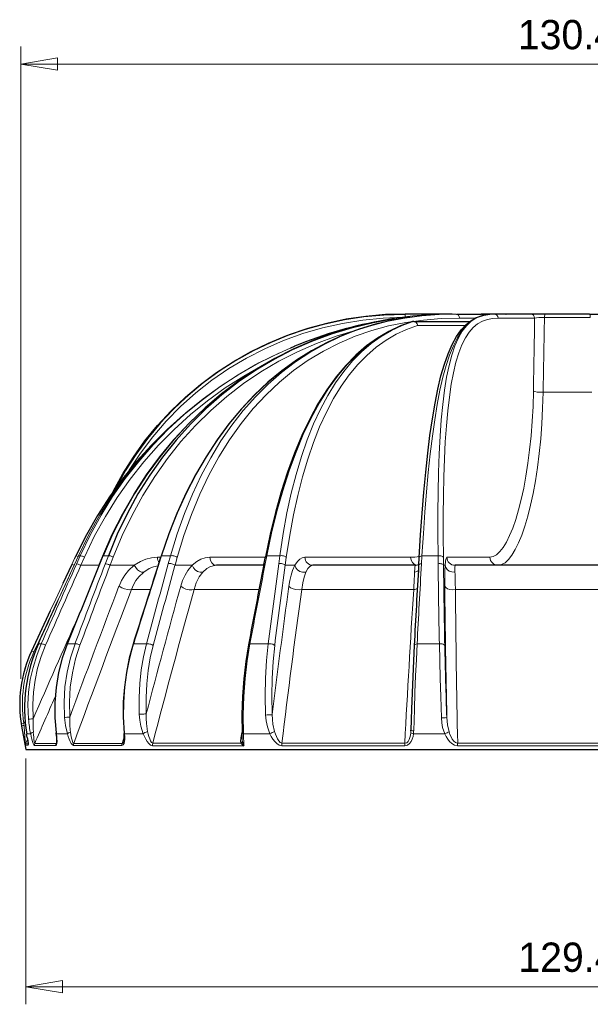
# Model space of a CAD drawing. Header units: millimetres. Extents: x 0 to 594, y 0 to 840.
# Tile 31 of 33: x 431 to 499, y 517 to 635. Entities that reach past the tile are written whole.
import ezdxf

# ---------------------------------------------------------------- set-up
doc = ezdxf.new("R2010")
doc.units = ezdxf.units.MM
doc.styles.add('Default', font='txt')
doc.dimstyles.new('ISO', dxfattribs={"dimtxt": 3.5, "dimasz": 4.375, "dimexe": 2.1, "dimexo": 1.05, "dimgap": 1.75, "dimtad": 1, "dimdsep": 46, "dimtxsty": 'Default', "dimblk": 'CLOSED', "dimcen": 0.09, "dimclrt": 13, "dimadec": 0, "dimazin": 0, "dimtfac": 0.4, "dimtdec": 3, "dimtofl": 0, "dimtmove": 0, "dimatfit": 3, "dimldrblk": 'CLOSED', "dimfxl": 0, "dimtolj": 1, "dimarcsym": 0})

# ---------------------------------------------------------------- blocks, each defined once
blk = doc.blocks.new('_CLOSED')
at = {"color": 0, "linetype": 'ByBlock', "lineweight": -2}
for p, q in [((-1, 0.166667), (0, 0)), ((-1, 0.166667), (-1, -0.166667)), ((0, 0), (-1, -0.166667)), ((0, 0), (-1, 0))]:
    blk.add_line(p, q, dxfattribs=at)
blk = doc.blocks.new('*D18')
at = {"color": 0, "linetype": 'Continuous', "lineweight": -2}
for p, q in [((431.65, 546.31), (431.65, 516.94)), ((561.02, 546.31), (561.02, 516.94)), ((436.03, 519.04), (556.65, 519.04))]:
    blk.add_line(p, q, dxfattribs=at)
at = {"layer": 'Defpoints', "color": 0}
for p in [(431.65, 547.36), (561.02, 547.36), (561.02, 519.04)]:
    blk.add_point(p, dxfattribs=at)
at = {"color": 0, "lineweight": -2, "xscale": 4.375, "yscale": 4.375, "zscale": 4.375, "rotation": 180}
blk.add_blockref('_CLOSED', (431.65, 519.04), dxfattribs=at)
at = {"color": 0, "lineweight": -2, "xscale": 4.375, "yscale": 4.375, "zscale": 4.375}
blk.add_blockref('_CLOSED', (561.02, 519.04), dxfattribs=at)
at = {"color": 0, "lineweight": 0, "insert": (496.34, 522.54), "char_height": 3.5, "attachment_point": 5, "style": 'Default'}
blk.add_mtext('\\A1;129.4', dxfattribs=at)
blk = doc.blocks.new('*D19')
at = {"color": 0, "linetype": 'Continuous', "lineweight": -2}
for p, q in [((431.06, 555.79), (431.07, 631.31)), ((561.47, 555.77), (561.49, 631.29)), ((557.11, 629.19), (435.44, 629.2))]:
    blk.add_line(p, q, dxfattribs=at)
at = {"layer": 'Defpoints', "color": 0}
for p in [(431.07, 629.21), (431.06, 554.74), (561.47, 554.72)]:
    blk.add_point(p, dxfattribs=at)
at = {"color": 0, "lineweight": -2, "xscale": 4.375, "yscale": 4.375, "zscale": 4.375}
for p, rotation in [((431.07, 629.21), 179.9914044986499), ((561.49, 629.19), 359.99140449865)]:
    blk.add_blockref('_CLOSED', p, dxfattribs=dict(at, rotation=rotation))
at = {"color": 0, "lineweight": 0, "insert": (496.28, 632.7), "char_height": 3.5, "attachment_point": 5, "rotation": 359.9914, "style": 'Default'}
blk.add_mtext('\\A1;130.4', dxfattribs=at)
blk = doc.blocks.new('Non relazionati1', base_point=(-7.15, 229.83))
at = {"color": 0, "linetype": 'Continuous', "lineweight": 0}
dim = blk.add_linear_dim(base=(561.02, 519.04), p1=(431.65, 547.36), p2=(561.02, 547.36), angle=0, dimstyle='ISO', override={"dimdec": 1, "dimpost": '<>', "dimclrt": 0, "dimtmove": 0}, dxfattribs=at)
dim.commit()
dim.dimension.update_dxf_attribs({"geometry": '*D18', "text_midpoint": (496.34, 519.04), "dimtype": 161})
blk = doc.blocks.new('c', base_point=(-7.15, 229.83))
at = {"color": 0, "linetype": 'Continuous', "lineweight": 30}
for p, q in [((482.59, 599.36), (476.97, 599.36)), ((478, 598.48), (484.72, 598.48)), ((483.09, 599.36), (486.04, 599.36)), ((483.09, 599.36), (483.09, 599.36)), ((487.59, 599.36), (486.04, 599.36)), ((487.61, 599.36), (487.59, 599.36)), ((491.98, 599.36), (487.61, 599.36)), ((488.14, 599.36), (488.08, 599.36)), ((488.99, 599.36), (489.02, 599.36)), ((489.02, 599.36), (489.04, 599.36)), ((490.72, 599.36), (490.7, 599.36)), ((491.23, 599.36), (491.19, 599.36)), ((492.08, 599.36), (491.98, 599.36)), ((492.09, 599.36), (492.01, 599.36)), ((493.71, 599.36), (492.09, 599.36)), ((498.97, 599.36), (493.71, 599.36)), ((498.97, 599.36), (500.72, 599.36)), ((437.64, 570.49), (437.49, 570.17)), ((440.47, 569.49), (440.86, 570.47)), ((447.5, 569.46), (447.81, 570.44)), ((460.09, 569.44), (460.27, 570.37)), ((478.58, 569.37), (478.64, 570.31)), ((437.15, 569.45), (436.1, 567.18)), ((460.07, 569.36), (454.43, 569.36)), ((478.15, 569.36), (465.92, 569.36)), ((509.74, 569.36), (482.93, 569.36)), ((434.58, 563.94), (432.33, 559.12)), ((431.16, 550.17), (431.65, 547.36)), ((431.84, 548.78), (431.76, 549.24)), ((435.3, 549.26), (435.29, 549.35)), ((443.39, 549.26), (443.39, 549.28)), ((457.5, 548.55), (457.48, 549.31)), ((477.65, 549.61), (477.65, 549.68)), ((431.65, 547.36), (561.02, 547.36))]:
    blk.add_line(p, q, dxfattribs=at)
at = {"color": 0, "linetype": 'Continuous', "lineweight": 0}
for p, q in [((476.97, 598.99), (476.97, 599.36)), ((482.59, 599.35), (482.59, 599.36)), ((483.44, 598.87), (485.36, 598.87)), ((488.06, 598.87), (492.43, 598.87)), ((489.02, 599.36), (489.04, 599.36)), ((499.07, 598.94), (493.6, 598.94)), ((478.44, 598), (484.14, 598)), ((499.24, 590.02), (493.44, 590.02)), ((437.47, 569.45), (437.94, 570.49)), ((438.16, 570.49), (437.72, 569.51)), ((437.94, 570.49), (438.16, 570.49)), ((438.67, 570.33), (438.24, 569.36)), ((440.49, 569.51), (440.88, 570.49)), ((440.88, 570.49), (441.52, 570.49)), ((441.52, 570.49), (441.14, 569.51)), ((442.11, 570.33), (441.74, 569.36)), ((447.38, 570.32), (447.77, 570.32)), ((447.56, 569.51), (447.87, 570.49)), ((447.87, 570.49), (448.94, 570.49)), ((448.94, 570.49), (448.68, 569.55)), ((449.74, 570.29), (449.48, 569.36)), ((453.63, 570.32), (460.26, 570.32)), ((460.26, 569.55), (460.44, 570.49)), ((460.44, 570.49), (461.99, 570.49)), ((461.99, 570.49), (461.86, 569.55)), ((462.77, 570.29), (462.64, 569.36)), ((464.98, 570.32), (477.61, 570.32)), ((478.91, 569.55), (478.97, 570.49)), ((478.97, 570.49), (480.89, 570.49)), ((480.89, 570.49), (480.9, 569.55)), ((481.54, 570.29), (481.54, 569.36)), ((481.94, 570.32), (487.09, 570.32)), ((437.49, 570.17), (437.15, 569.45)), ((438.24, 569.36), (440.41, 569.36)), ((441.74, 569.36), (444.6, 569.36)), ((449.48, 569.36), (451.51, 569.36)), ((463.79, 569.36), (462.64, 569.36)), ((481.74, 569.36), (481.54, 569.36)), ((446.54, 566.47), (444.27, 566.47)), ((459.51, 566.47), (451.76, 566.47)), ((477.99, 566.47), (464.62, 566.47)), ((509.71, 566.47), (482.97, 566.47)), ((433.16, 559.97), (433.5, 559.97)), ((436.62, 559.97), (437.54, 559.97)), ((444.54, 559.97), (446.08, 559.97)), ((458.43, 559.97), (460.62, 559.97)), ((478.39, 559.97), (481.05, 559.97)), ((431.44, 550.47), (431.13, 550.43)), ((431.13, 550.43), (431.17, 550.17)), ((431.44, 550.47), (431.57, 550.77)), ((431.44, 550.47), (431.45, 550.24)), ((431.84, 548.78), (431.76, 549.24)), ((431.76, 549.24), (432.24, 549.24)), ((435.32, 549.24), (435.31, 549.33)), ((435.32, 549.24), (436.62, 549.24)), ((443.45, 549.23), (443.45, 549.24)), ((443.45, 549.24), (445.69, 549.24)), ((457.47, 549.39), (457.35, 548.74)), ((457.68, 547.81), (457.64, 549.24)), ((457.64, 549.24), (460.81, 549.24)), ((477.95, 549.24), (481.69, 549.24)), ((431.94, 547.89), (431.61, 547.89)), ((431.63, 548.04), (431.87, 548.56)), ((431.94, 548.04), (431.63, 548.04)), ((435.29, 548.08), (432.72, 548.08)), ((435.36, 548.27), (435.29, 548.08)), ((443.16, 548.08), (437.38, 548.08)), ((443.41, 548.88), (443.16, 548.08)), ((446.82, 548.11), (457.34, 548.11)), ((435.25, 547.84), (432.69, 547.84)), ((443.14, 547.84), (437.35, 547.84)), ((457.68, 547.81), (446.79, 547.81))]:
    blk.add_line(p, q, dxfattribs=at)
at = {"color": 0, "linetype": 'Continuous', "lineweight": 30}
for points in [[(440.86, 570.47), (441.99, 573.03), (443.23, 575.5), (444.59, 577.87), (446.07, 580.15), (447.65, 582.31), (449.34, 584.36), (451.13, 586.3), (453.01, 588.1), (454.98, 589.79), (457.02, 591.34), (459.15, 592.75), (461.34, 594.03), (463.6, 595.18), (465.91, 596.18), (468.28, 597.05), (470.69, 597.77), (473.14, 598.36), (475.67, 598.81)], [(475.67, 598.81), (473.19, 598.37), (470.74, 597.78), (468.33, 597.06), (465.96, 596.2), (463.65, 595.2), (461.39, 594.06), (459.2, 592.78), (457.08, 591.37), (455.03, 589.82), (453.06, 588.15), (451.18, 586.34), (449.39, 584.41), (447.7, 582.36), (446.12, 580.2), (444.64, 577.93), (443.27, 575.55), (442.03, 573.09), (440.88, 570.49)], [(482.97, 599.36), (480.41, 599.29), (477.88, 599.1), (475.38, 598.77), (472.91, 598.31), (470.48, 597.71), (468.09, 596.97), (465.76, 596.1), (463.48, 595.09), (461.26, 593.94), (459.12, 592.66), (457.04, 591.25), (455.05, 589.7), (453.14, 588.03), (451.32, 586.23), (449.6, 584.32), (447.98, 582.28), (446.46, 580.13), (445.05, 577.88), (443.76, 575.52), (442.58, 573.07), (441.52, 570.49)], [(442.11, 578.18), (443.25, 580.27), (444.51, 582.28), (445.89, 584.21), (447.39, 586.05), (449.01, 587.79), (450.73, 589.43), (452.54, 590.96), (454.45, 592.38), (456.44, 593.67), (458.51, 594.84), (460.64, 595.89), (462.84, 596.8), (465.08, 597.57), (467.37, 598.21), (469.7, 598.71), (472.04, 599.06), (474.41, 599.28), (476.87, 599.36)], [(476.97, 599.36), (474.61, 599.29), (472.26, 599.08), (469.93, 598.73), (467.62, 598.25), (465.35, 597.63), (463.11, 596.87), (460.93, 595.98), (458.8, 594.96), (456.74, 593.81), (454.76, 592.54), (452.85, 591.15), (451.03, 589.65), (449.31, 588.04), (447.7, 586.32), (446.19, 584.51), (444.79, 582.61), (443.52, 580.63), (442.32, 578.47)], [(477.48, 598.97), (475.44, 598.62), (473.44, 598.14), (471.46, 597.54), (469.53, 596.82), (467.63, 595.96), (465.79, 594.97), (463.99, 593.85), (462.25, 592.6), (460.57, 591.21), (458.95, 589.68), (457.4, 588.03), (455.92, 586.25), (454.51, 584.35), (453.19, 582.32), (451.94, 580.17), (450.78, 577.92), (449.71, 575.56), (448.73, 573.1), (447.81, 570.44)], [(477.85, 598.46), (476.42, 597.94), (475.02, 597.28), (473.67, 596.49), (472.35, 595.55), (471.09, 594.46), (469.88, 593.23), (468.71, 591.85), (467.61, 590.31), (466.55, 588.63), (465.56, 586.81), (464.62, 584.84), (463.75, 582.74), (462.93, 580.5), (462.17, 578.14), (461.48, 575.66), (460.84, 573.07), (460.27, 570.37)], [(478.64, 570.31), (478.81, 573), (478.99, 575.59), (479.2, 578.09), (479.42, 580.47), (479.66, 582.73), (479.92, 584.86), (480.21, 586.85), (480.53, 588.71), (480.87, 590.41), (481.24, 591.97), (481.65, 593.38), (482.09, 594.63), (482.57, 595.72), (483.09, 596.67), (483.65, 597.46), (484.26, 598.11), (484.92, 598.62), (485.61, 598.99), (486.34, 599.22), (487.09, 599.34)], [(487.59, 599.36), (486.84, 599.31), (486.13, 599.16), (485.46, 598.89), (484.81, 598.47)], [(463.27, 595.32), (463.3, 595.33), (463.75, 595.52)], [(450.51, 587.34), (448.54, 585.58), (446.66, 583.71), (444.89, 581.74), (443.22, 579.68), (441.66, 577.53), (440.22, 575.31), (438.9, 573), (437.64, 570.49)], [(478.15, 569.36), (478.22, 569.36), (478.59, 569.46)], [(436.6, 559.96), (436.01, 558.29), (435.57, 556.55), (435.27, 554.77), (435.12, 552.96), (435.13, 551.15), (435.29, 549.35)], [(444.48, 559.93), (444.02, 558.28), (443.68, 556.57), (443.43, 554.82), (443.3, 553.04), (443.28, 551.25), (443.39, 549.28)], [(458.25, 559.86), (457.92, 557.88), (457.68, 555.82), (457.53, 553.7), (457.46, 551.56), (457.48, 549.31)], [(478.05, 559.79), (477.96, 557.97), (477.88, 556.08), (477.8, 554.14), (477.73, 552.18), (477.65, 549.68)], [(435.34, 548.13), (435.35, 548.19), (435.36, 548.33), (435.37, 548.49), (435.36, 548.66), (435.35, 548.85), (435.33, 549.05), (435.3, 549.26)], [(443.36, 548.31), (443.39, 548.49), (443.41, 548.7), (443.41, 548.94), (443.39, 549.26)], [(431.84, 548.78), (431.87, 548.62), (431.89, 548.46), (431.91, 548.3), (431.93, 548.16), (431.94, 548.04), (431.95, 547.97)]]:
    blk.add_lwpolyline(points, dxfattribs=at)
at = {"color": 0, "linetype": 'Continuous', "lineweight": 0}
for points in [[(442.33, 578.49), (443.47, 580.55), (444.74, 582.53), (446.13, 584.44), (447.64, 586.25), (449.25, 587.97), (450.97, 589.58), (452.78, 591.09), (454.68, 592.49), (456.66, 593.76), (458.72, 594.91), (460.84, 595.94), (463.02, 596.83), (465.25, 597.6), (467.52, 598.22), (469.83, 598.71), (472.16, 599.07), (474.5, 599.28), (476.97, 599.36)], [(444.02, 580.7), (445.37, 582.75), (446.84, 584.7), (448.44, 586.56), (450.15, 588.31), (451.97, 589.94), (453.89, 591.45), (455.91, 592.84), (458.01, 594.1), (460.19, 595.21), (462.43, 596.19), (464.74, 597.03), (467.08, 597.72), (469.47, 598.25), (471.89, 598.64), (474.33, 598.88), (476.78, 598.97)], [(477.48, 598.97), (475.45, 598.62), (473.45, 598.14), (471.48, 597.55), (469.55, 596.83), (467.67, 595.97), (465.83, 594.99), (464.04, 593.87), (462.3, 592.62), (460.62, 591.24), (459.01, 589.72), (457.46, 588.07), (455.98, 586.29), (454.58, 584.39), (453.25, 582.37), (452, 580.22), (450.84, 577.97), (449.77, 575.61), (448.79, 573.15), (447.87, 570.49)], [(483.09, 599.36), (481.01, 599.31), (478.95, 599.15), (476.92, 598.88), (474.93, 598.5), (472.97, 598), (471.05, 597.38), (469.17, 596.64), (467.35, 595.77), (465.58, 594.77), (463.86, 593.64), (462.2, 592.39), (460.61, 591), (459.09, 589.49), (457.63, 587.86), (456.26, 586.09), (454.96, 584.21), (453.74, 582.21), (452.61, 580.1), (451.56, 577.87), (450.61, 575.55), (449.74, 573.13), (448.94, 570.49)], [(483.44, 598.87), (481.28, 598.82), (479.15, 598.65), (477.05, 598.36), (474.99, 597.94), (472.97, 597.39), (470.99, 596.71), (469.07, 595.9), (467.2, 594.94), (465.39, 593.85), (463.64, 592.62), (461.96, 591.24), (460.35, 589.73), (458.81, 588.07), (457.36, 586.29), (455.99, 584.36), (454.71, 582.31), (453.53, 580.14), (452.43, 577.84), (451.44, 575.43), (450.54, 572.92), (449.74, 570.29)], [(477.91, 598.48), (476.5, 597.96), (475.12, 597.32), (473.79, 596.54), (472.49, 595.61), (471.24, 594.54), (470.04, 593.32), (468.89, 591.95), (467.78, 590.43), (466.74, 588.76), (465.74, 586.94), (464.8, 584.97), (463.93, 582.87), (463.11, 580.63), (462.35, 578.27), (461.65, 575.78), (461.01, 573.19), (460.44, 570.49)], [(477.91, 598.48), (476.59, 598), (475.32, 597.4), (474.09, 596.68), (472.9, 595.84), (471.76, 594.86), (470.66, 593.76), (469.63, 592.52), (468.64, 591.15), (467.71, 589.65), (466.84, 588.01), (466.02, 586.25), (465.27, 584.36), (464.57, 582.34), (463.94, 580.21), (463.36, 577.97), (462.85, 575.62), (462.4, 573.17), (461.99, 570.49)], [(484.81, 598.47), (484.24, 597.96), (483.7, 597.31), (483.2, 596.51), (482.72, 595.56), (482.27, 594.46), (481.86, 593.21), (481.48, 591.81), (481.12, 590.26), (480.79, 588.57), (480.49, 586.73), (480.21, 584.77), (479.96, 582.67), (479.73, 580.45), (479.51, 578.12), (479.32, 575.69), (479.14, 573.15), (478.97, 570.49)], [(484.81, 598.47), (484.27, 597.96), (483.77, 597.31), (483.32, 596.51), (482.9, 595.56), (482.53, 594.46), (482.2, 593.21), (481.91, 591.81), (481.66, 590.26), (481.45, 588.57), (481.28, 586.73), (481.14, 584.76), (481.03, 582.67), (480.95, 580.45), (480.9, 578.11), (480.87, 575.67), (480.87, 573.13), (480.89, 570.49)], [(488.06, 598.87), (487.41, 598.84), (486.78, 598.72), (486.18, 598.51), (485.62, 598.19), (485.1, 597.76), (484.61, 597.2), (484.16, 596.51), (483.74, 595.68), (483.37, 594.72), (483.03, 593.61), (482.73, 592.36), (482.46, 590.98), (482.24, 589.45), (482.05, 587.8), (481.89, 586.02), (481.76, 584.11), (481.66, 582.08), (481.59, 579.94), (481.54, 577.7), (481.52, 575.36), (481.52, 572.93), (481.54, 570.29)], [(493.6, 598.94), (493.25, 598.94), (492.91, 598.93), (492.63, 598.91), (492.43, 598.87)], [(471.1, 597.42), (468.72, 596.7), (466.38, 595.84), (464.1, 594.85), (461.88, 593.72), (459.73, 592.45), (457.65, 591.05), (455.65, 589.51), (453.74, 587.85), (451.92, 586.06), (450.19, 584.14), (448.57, 582.11), (447.05, 579.96), (445.64, 577.71), (444.35, 575.36), (443.18, 572.9), (442.11, 570.33)], [(478.44, 598), (477.14, 597.53), (475.89, 596.94), (474.68, 596.23), (473.51, 595.39), (472.39, 594.43), (471.31, 593.34), (470.29, 592.11), (469.32, 590.75), (468.41, 589.27), (467.55, 587.65), (466.74, 585.9), (466, 584.03), (465.32, 582.04), (464.69, 579.93), (464.13, 577.71), (463.62, 575.38), (463.18, 572.96), (462.77, 570.29)], [(463.75, 595.52), (461.38, 594.46), (459.07, 593.28), (456.84, 591.97), (454.67, 590.55), (452.59, 589.01), (450.59, 587.36), (448.68, 585.6), (446.86, 583.74), (445.15, 581.77), (443.54, 579.72), (442.03, 577.57), (440.65, 575.33), (439.38, 573.02), (438.16, 570.49)], [(461.86, 594.69), (459.5, 593.52), (457.21, 592.21), (454.99, 590.79), (452.84, 589.24), (450.78, 587.57), (448.81, 585.8), (446.94, 583.91), (445.17, 581.92), (443.5, 579.83), (441.95, 577.65), (440.51, 575.38), (439.19, 573.03), (437.94, 570.49)], [(459.98, 593.26), (457.69, 591.96), (455.48, 590.55), (453.35, 589.01), (451.31, 587.35), (449.36, 585.58), (447.51, 583.71), (445.76, 581.72), (444.11, 579.64), (442.58, 577.47), (441.17, 575.2), (439.88, 572.86), (438.67, 570.33)], [(492.28, 590.15), (492.23, 588.34), (492.14, 586.56), (492, 584.83), (491.83, 583.16), (491.63, 581.55), (491.39, 580.02), (491.12, 578.57), (490.83, 577.22), (490.51, 575.97), (490.17, 574.83), (489.81, 573.81), (489.44, 572.91), (489.06, 572.13), (488.67, 571.49), (488.28, 570.99), (487.88, 570.62), (487.49, 570.4), (487.09, 570.32)], [(493.44, 590.02), (493.38, 588.12), (493.28, 586.27), (493.15, 584.46), (492.97, 582.72), (492.76, 581.04), (492.51, 579.44), (492.24, 577.94), (491.93, 576.53), (491.6, 575.23), (491.25, 574.04), (490.88, 572.97), (490.5, 572.03), (490.1, 571.23), (489.7, 570.57), (489.29, 570.04), (488.89, 569.67), (488.48, 569.44), (488.06, 569.36)], [(447.38, 570.32), (446.68, 570.27), (446, 570.1), (445.34, 569.82), (444.6, 569.36)], [(453.63, 570.32), (453.09, 570.27), (452.57, 570.1), (452.07, 569.83), (451.51, 569.36)], [(464.98, 570.32), (464.67, 570.27), (464.38, 570.1), (464.1, 569.83), (463.79, 569.36)], [(481.94, 570.32), (481.88, 570.27), (481.83, 570.1), (481.78, 569.82), (481.74, 569.36)], [(442.79, 566.86), (443.1, 567.55), (443.49, 568.19), (443.94, 568.75), (444.6, 569.36)], [(444.6, 569.36), (444.78, 569.08), (445, 568.83), (445.25, 568.65), (445.49, 568.55), (445.74, 568.55)], [(447.45, 569.31), (446.91, 569.19), (446.39, 568.97), (445.74, 568.55)], [(450.16, 566.86), (450.39, 567.55), (450.68, 568.18), (451.01, 568.74), (451.51, 569.36)], [(451.51, 569.36), (451.67, 569.07), (451.9, 568.82), (452.17, 568.64), (452.47, 568.54), (452.79, 568.55)], [(454.43, 569.36), (454.03, 569.31), (453.64, 569.19), (453.27, 568.97), (452.79, 568.55)], [(463.07, 566.86), (463.19, 567.54), (463.34, 568.17), (463.51, 568.72), (463.79, 569.36)], [(463.79, 569.36), (463.91, 569.07), (464.12, 568.83), (464.4, 568.64), (464.72, 568.54), (465.1, 568.55)], [(465.92, 569.36), (465.71, 569.31), (465.52, 569.19), (465.33, 568.97), (465.1, 568.55)], [(478.15, 569.36), (478.14, 569.31), (478.12, 569.19), (478.11, 568.98), (478.09, 568.55)], [(481.7, 566.86), (481.69, 567.53), (481.7, 568.15), (481.71, 568.7), (481.74, 569.36)], [(481.74, 569.36), (481.81, 569.09), (481.98, 568.85), (482.22, 568.67), (482.52, 568.57), (482.91, 568.55)], [(482.93, 569.36), (482.92, 569.31), (482.91, 569.18), (482.91, 568.97), (482.91, 568.55)], [(444.27, 566.47), (444.52, 567.03), (444.81, 567.54), (445.16, 567.99), (445.74, 568.55)], [(451.76, 566.47), (452.02, 567.28), (452.37, 567.98), (452.79, 568.55)], [(464.62, 566.47), (464.74, 567.27), (464.89, 567.96), (465.1, 568.55)], [(444.27, 566.47), (444.08, 566.43), (443.8, 566.46), (443.46, 566.55), (443.12, 566.68), (442.79, 566.86)], [(451.76, 566.47), (451.49, 566.43), (451.16, 566.45), (450.79, 566.53), (450.46, 566.67), (450.16, 566.86)], [(464.62, 566.47), (464.29, 566.43), (463.92, 566.46), (463.57, 566.54), (463.28, 566.67), (463.07, 566.86)], [(482.97, 566.47), (482.63, 566.45), (482.29, 566.48), (482, 566.57), (481.8, 566.69), (481.7, 566.86)], [(433.5, 559.97), (432.96, 558.6), (432.52, 557.17), (432.2, 555.71), (432, 554.22), (431.92, 552.72), (431.98, 550.99)], [(434.02, 559.82), (433.49, 558.48), (433.07, 557.09), (432.76, 555.66), (432.56, 554.21), (432.48, 552.75), (432.54, 551.03)], [(436.62, 559.97), (436.03, 558.3), (435.58, 556.56), (435.28, 554.77), (435.14, 552.95), (435.15, 551.14), (435.31, 549.33)], [(437.54, 559.97), (437, 558.32), (436.59, 556.6), (436.34, 554.83), (436.23, 553.03), (436.27, 551.2)], [(438.13, 559.82), (437.61, 558.21), (437.22, 556.53), (436.97, 554.81), (436.87, 553.05), (436.91, 551.24)], [(444.54, 559.97), (444.08, 558.32), (443.73, 556.6), (443.49, 554.83), (443.35, 553.03), (443.33, 551.22), (443.45, 549.24)], [(446.08, 559.97), (445.72, 558.45), (445.45, 556.87), (445.27, 555.24), (445.19, 553.58), (445.21, 551.58)], [(446.88, 559.78), (446.53, 558.31), (446.28, 556.78), (446.11, 555.2), (446.03, 553.59), (446.05, 551.62)], [(458.43, 559.97), (458.09, 557.96), (457.85, 555.86), (457.69, 553.69), (457.62, 551.51), (457.64, 549.24)], [(460.62, 559.97), (460.41, 557.99), (460.28, 555.9), (460.25, 553.76), (460.3, 551.49)], [(461.39, 559.78), (461.19, 557.86), (461.08, 555.85), (461.04, 553.77), (461.09, 551.53)], [(478.39, 559.97), (478.3, 558.11), (478.21, 556.16), (478.13, 554.17), (478.06, 552.15), (477.98, 549.59)], [(481.05, 559.97), (481.09, 557.96), (481.15, 555.85), (481.21, 553.69), (481.3, 551.13)], [(432.34, 559.12), (432.34, 559.12)], [(445.21, 551.58), (445.28, 550.86), (445.41, 550.16), (445.69, 549.24)], [(446.05, 551.62), (446.04, 551.05), (446.07, 550.48), (446.21, 549.51)], [(460.3, 551.49), (460.37, 550.77), (460.52, 550.07), (460.81, 549.24)], [(461.09, 551.53), (461.11, 550.96), (461.17, 550.4), (461.36, 549.5)], [(431.45, 550.24), (431.34, 550.22), (431.25, 550.2), (431.17, 550.17)], [(431.45, 550.24), (431.47, 549.93), (431.5, 549.63), (431.52, 549.34), (431.54, 549.05), (431.56, 548.78), (431.59, 548.52), (431.6, 548.29), (431.62, 548.12), (431.63, 548.04)], [(436.27, 551.2), (436.38, 550.25), (436.62, 549.24)], [(481.94, 551.18), (481.89, 551.17), (481.76, 551.15), (481.57, 551.14), (481.3, 551.13)], [(481.3, 551.13), (481.34, 550.57), (481.44, 550.01), (481.69, 549.24)], [(481.94, 551.18), (482.01, 550.32), (482.21, 549.48)], [(431.16, 550.17), (431.17, 550.17)], [(431.17, 550.17), (431.23, 549.85), (431.29, 549.54), (431.34, 549.22), (431.4, 548.92), (431.45, 548.64), (431.5, 548.37), (431.55, 548.14), (431.59, 547.96), (431.61, 547.89)], [(432.24, 549.24), (432.31, 548.92), (432.39, 548.62), (432.47, 548.34), (432.55, 548.09), (432.62, 547.91), (432.69, 547.84)], [(432.55, 549.43), (432.57, 549.13), (432.6, 548.85), (432.62, 548.58), (432.65, 548.35), (432.68, 548.17), (432.72, 548.08)], [(435.32, 549.24), (435.36, 548.93), (435.38, 548.63), (435.39, 548.35), (435.38, 548.1), (435.34, 547.92), (435.25, 547.84)], [(436.99, 549.45), (436.86, 549.4), (436.75, 549.35), (436.62, 549.24)], [(436.62, 549.24), (436.72, 548.92), (436.83, 548.62), (436.95, 548.34), (437.08, 548.09), (437.22, 547.91), (437.35, 547.84)], [(436.99, 549.45), (437.04, 549.14), (437.09, 548.86), (437.15, 548.59), (437.22, 548.35), (437.29, 548.17), (437.38, 548.08)], [(443.45, 549.23), (443.47, 548.92), (443.47, 548.62), (443.44, 548.34), (443.39, 548.1), (443.29, 547.92), (443.14, 547.84)], [(446.21, 549.51), (446.04, 549.45), (445.89, 549.38), (445.69, 549.24)], [(445.69, 549.24), (445.83, 548.91), (445.99, 548.6), (446.17, 548.31), (446.36, 548.07), (446.57, 547.88), (446.79, 547.81)], [(446.21, 549.51), (446.28, 549.2), (446.36, 548.91), (446.46, 548.63), (446.56, 548.39), (446.68, 548.21), (446.82, 548.11)], [(460.81, 549.24), (460.98, 548.91), (461.17, 548.6), (461.39, 548.31), (461.64, 548.07), (461.91, 547.88), (462.22, 547.81)], [(461.36, 549.5), (461.46, 549.19), (461.58, 548.9), (461.71, 548.63), (461.86, 548.39), (462.04, 548.2), (462.24, 548.11)], [(477.95, 549.24), (477.9, 548.92), (477.81, 548.61), (477.68, 548.32), (477.49, 548.07), (477.24, 547.89), (476.91, 547.81)], [(477.63, 549.38), (477.59, 549.09), (477.53, 548.81), (477.44, 548.56), (477.32, 548.33), (477.15, 548.17), (476.93, 548.11)], [(477.63, 549.38), (477.66, 549.34), (477.73, 549.3), (477.95, 549.24)], [(477.98, 549.59), (477.84, 549.61), (477.73, 549.63), (477.65, 549.68)], [(481.69, 549.24), (481.85, 548.91), (482.04, 548.6), (482.27, 548.32), (482.54, 548.07), (482.85, 547.88), (483.22, 547.81)], [(482.21, 549.48), (482.31, 549.17), (482.44, 548.88), (482.59, 548.61), (482.77, 548.38), (482.98, 548.2), (483.23, 548.11)], [(431.84, 548.78), (431.88, 548.55), (431.91, 548.33), (431.94, 548.12), (431.95, 547.96), (431.94, 547.89)], [(435.34, 548.14), (435.29, 548.08)], [(443.36, 548.31), (443.28, 548.14), (443.16, 548.08)], [(457.34, 548.11), (457.31, 548.35), (457.35, 548.74)], [(476.93, 548.11), (473.96, 548.11), (471.07, 548.11), (468.26, 548.11), (465.55, 548.11), (462.24, 548.11)], [(509.45, 548.11), (504.42, 548.11), (499.31, 548.11), (494.17, 548.11), (489.05, 548.11), (483.23, 548.11)], [(509.46, 547.81), (504.43, 547.81), (499.32, 547.81), (494.18, 547.81), (489.06, 547.81), (483.22, 547.81)]]:
    blk.add_lwpolyline(points, dxfattribs=at)
at = {"color": 0, "linetype": 'Continuous', "lineweight": 30}
for centre, radius, start, end in [((482.83, 549.54), 49.78, 99.4416, 112.546), ((478, 597.98), 0.501, 90.0359, 107.4577), ((2796.83, -391.11), 2544.64, 157.82101, 158.05273), ((1861.93, 116.33), 1485.25, 162.23635, 162.62233), ((1620.3, 341.61), 1182.37, 168.89028, 169.36297), ((1696.15, 496.92), 1219.73, 176.59469, 177.04537), ((450.12, 552.3), 18.61, 155.67, 189.4642), ((445.93, 552.78), 15, 155.0001, 189.9999), ((458.7, 549.33), 1.83, 221.8548, 236.1348), ((459.85, 548.77), 2.37, 190.1058, 203.9439)]:
    blk.add_arc(centre, radius, start, end, dxfattribs=at)
at = {"color": 0, "linetype": 'Continuous', "lineweight": 0}
for centre, radius, start, end in [((9329.54, 440.56), 8838.53, 178.973646, 179.030182), ((7772.43, 459.26), 7280.17, 178.900636, 178.970913), ((477.6, 575.4), 5.08, 270.0757, 281.8619), ((6307.23, -2104.48), 6450.12, 155.508613, 155.601097), ((3368.86, -735.16), 3208.39, 156.00585, 156.19212), ((3377.09, -737), 3216.12, 156.03422, 156.22), ((2794.44, -389.72), 2541.89, 157.82926, 158.06118), ((1934.53, -0.76), 1598.57, 159.09996, 159.4654), ((1938.03, -1.54), 1601.51, 159.11618, 159.48091), ((1862.27, 116.87), 1485.36, 162.25794, 162.64374), ((1447.82, 292.74), 1036.78, 164.5149, 165.06326), ((1449.66, 292.07), 1037.91, 164.50486, 165.05265), ((1626.25, 341.69), 1188.05, 168.9424, 169.41256), ((1381.27, 445.11), 927.79, 172.29173, 172.88803), ((1377.29, 444.63), 923.12, 172.23456, 172.83395), ((1710.65, 497.52), 1233.84, 176.65337, 177.09869), ((1618.62, 583.31), 1137.81, 180.6929, 181.17516), ((1599.88, 581.23), 1118.4, 180.60852, 181.09914), ((6525.69, -2269.8), 6717.71, 155.004288, 155.095988), ((712.12, 557.19), 234.31, 177.2206, 177.7304), ((594.55, 570.67), 111.66, 181.0867, 182.1559), ((6493.95, -2257.66), 6684.11, 154.997907, 155.076084), ((1972.55, -18.14), 1637.8, 159.0728, 159.65664), ((1477.32, 281.44), 1066.08, 164.47119, 165.31961), ((1406.18, 437.23), 951.97, 172.174, 173.1041), ((1616.75, 576.55), 1135.09, 180.48902, 181.28049), ((1982.94, -20.69), 1646.89, 159.11302, 159.79633), ((1484.94, 279), 1072.43, 164.45146, 165.46734), ((1403.01, 435.62), 947.47, 172.06175, 173.18147), ((1648.48, 489.13), 1173.04, 176.21958, 177.11802), ((1586.98, 572.81), 1104.02, 180.32921, 181.28232), ((3450.09, -773.82), 3295.59, 156.06428, 156.29615), ((450.12, 552.3), 18.61, 155.6643, 189.47), ((1006.23, 570.74), 524.66, 181.1966, 182.1364), ((445.98, 552.79), 15.03, 155.0945, 189.0367), ((446.05, 552.8), 14.8, 155.1177, 189.0303), ((3443.3, -766.34), 3285.01, 156.30787, 156.414), ((460.03, 564.25), 12.77, 271.2209, 274.7993), ((444.26, 551.92), 12.31, 184.3603, 192.5755), ((447.01, 550.37), 14.48, 177.3955, 183.7251), ((447.17, 550.82), 10.27, 177.6903, 187.718), ((435.33, 549.27), 0.027, 197.1228, 254.0396), ((462.47, 546.43), 3.27, 109.8304, 120.5557), ((472.88, 549.85), 4.77, 354.3519, 358.0229), ((473.81, 549.7), 4.17, 353.6298, 358.4553), ((431.86, 547.93), 0.25, 155.0117, 189.9956), ((432.19, 547.93), 0.251, 165.847, 189.9635), ((459.05, 548.59), 1.56, 181.3094, 188.6753), ((469.95, 32974.13), 32426.33, 269.986336, 270.012294)]:
    blk.add_arc(centre, radius, start, end, dxfattribs=at)
at = {"color": 0, "linetype": 'Continuous', "lineweight": 0, "extrusion": (0, 0, -1)}
for centre, major_axis, ratio, start_param, end_param in [((478, 597.98), (-0.15, 0.477), 0.874122, 6.128607, 6.433158), ((478, 597.98), (-0.152, 0.476), 0.878979, 0.152835, 1.808317), ((478, 597.98), (0, 0.5), 0.885962, 6.106676, 7.819309), ((483.09, 598.86), (0, 0.5), 0.69147, 0, 1.535864), ((486.04, 598.86), (0, 0.5), 0.68087, 0, 0.797754), ((487.58, 598.86), (0, 0.5), 0.971588, 0.060974, 1.535883), ((488.08, 598.86), (0, -0.5), 0.674265, 3.08062, 3.141593), ((490.7, 598.86), (0, -0.5), 0.460152, 3.08062, 3.141593), ((491.95, 598.86), (0, 0.5), 0.955853, 0.060973, 1.535857), ((493.71, 598.86), (0, -0.5), 0.214681, 1.745329, 3.141593), ((498.97, 598.86), (0, 0.5), 0.214681, 0, 1.396263), ((447.99, 570.36), (0, 1), 0.603227, 3.930545, 4.677486), ((454.43, 570.36), (0, 1), 0.801769, 3.141593, 4.677491), ((465.92, 570.36), (0, 1), 0.937734, 3.141593, 4.677498), ((482.93, 570.36), (0, 1), 0.997252, 3.141593, 4.677506), ((437.38, 569.35), (-0.227, 0.106), 0.124309, 6.280255, 8.011008), ((437.7, 569.35), (-0.228, 0.104), 0.136843, 6.209412, 6.356954), ((438.08, 569.34), (-0.365, 0.163), 0.200671, 0.097556, 1.915992), ((440.84, 569.34), (-0.37, 0.151), 0.249749, 6.283166, 6.530405), ((441.49, 569.34), (-0.374, 0.143), 0.310423, 0.276808, 2.177076), ((447.88, 569.34), (-0.381, 0.122), 0.348426, 6.283162, 6.755217), ((449.07, 569.34), (-0.482, 0.134), 0.400732, 0.512441, 2.461053), ((460.58, 569.34), (-0.491, 0.096), 0.412718, 0.000034, 0.785164), ((462.17, 569.34), (-0.495, 0.068), 0.449795, 0.841669, 2.771482), ((479.08, 569.34), (-0.499, 0.03), 0.430617, 6.226292, 7.487468), ((481.05, 569.34), (-0.5, -0.005), 0.445266, 1.273358, 3.08678), ((477.86, 569.39), (-0.99, 0.144), 0.850753, 3.827474, 4.35488), ((433.86, 559.81), (-0.366, 0.161), 0.207489, 0.113422, 1.931994), ((437.88, 559.81), (-0.375, 0.14), 0.315855, 0.299413, 2.194871), ((446.46, 559.76), (-0.483, 0.129), 0.403242, 0.543366, 2.481082), ((460.91, 559.76), (-0.496, 0.063), 0.448808, 0.878583, 2.792223), ((478.55, 559.76), (-0.499, 0.026), 0.430933, 0, 1.227694), ((481.19, 559.76), (-0.5, -0.01), 0.443174, 1.305834, 3.10595), ((432.57, 559.01), (-0.227, 0.105), 0.132003, 0.01025, 1.767817), ((445.63, 551.6), (0.499, 0.024), 0.007677, 0.589238, 2.580082), ((436.65, 551.22), (0.399, 0.026), 0.009354, 0.872145, 2.818189), ((432.01, 549.29), (0.247, 0.041), 0.109498, 3.050478, 3.233395), ((435.69, 549.4), (0.397, 0.053), 0.152378, 2.859155, 3.141829), ((443.79, 549.31), (0.398, 0.036), 0.192233, 2.624089, 3.141592), ((457.98, 549.33), (0.5, 0.016), 0.20716, 2.315248, 3.157662), ((481.83, 549.33), (0.459, 0.199), 0.052697, 0.612449, 1.89736), ((433.08, 547.91), (0, -0.4), 0.989108, 1.395919, 2.006784), ((437.72, 547.91), (0, -0.4), 0.941322, 1.396425, 2.007291), ((447.2, 547.89), (0, -0.5), 0.831867, 1.39624, 2.007107), ((457.03, 548.32), (-0.483, -0.128), 0.654096, 3.416346, 4.193638), ((457.04, 548.95), (-0.492, 0.092), 0.417146, 3.459612, 3.9455), ((462.52, 547.9), (0, -0.5), 0.614784, 1.396341, 2.007207), ((483.34, 547.89), (0, -0.5), 0.251321, 1.39628, 2.007145)]:
    blk.add_ellipse(centre, major_axis=major_axis, ratio=ratio, start_param=start_param, end_param=end_param, dxfattribs=at)
at = {"color": 0, "linetype": 'Continuous', "lineweight": 0}
for centre, major_axis, ratio, start_param, end_param in [((489.02, 598.86), (0, -0.5), 0.846407, 3.141593, 3.202565), ((491.23, 598.86), (0, 0.5), 0.416622, 0, 0.060973), ((493.24, 590.19), (1, -0.017), 0.173883, 3.438842, 4.91626), ((437.86, 570.38), (0.227, -0.106), 0.123542, 1.456429, 3.145867), ((438.17, 570.38), (0.227, -0.104), 0.136096, 3.068946, 3.141607), ((438.52, 570.32), (0.365, -0.163), 0.199975, 1.227235, 3.045695), ((441.23, 570.32), (0.37, -0.151), 0.249122, 2.896029, 3.387331), ((441.86, 570.32), (0.374, -0.143), 0.30987, 0.966338, 2.867155), ((448.19, 570.32), (0.381, -0.122), 0.348002, 2.671931, 3.142153), ((449.34, 570.28), (0.482, -0.134), 0.400498, 0.682508, 2.632273), ((460.76, 570.28), (0.491, -0.097), 0.412575, 2.359232, 3.141761), ((462.3, 570.28), (0.495, -0.068), 0.449923, 0.372156, 2.303703), ((478.5, 570.36), (0, -1), 0.892074, 4.747294, 6.09479), ((479.14, 570.28), (0.499, -0.03), 0.430595, 1.939715, 3.200271), ((481.04, 570.28), (0.5, 0.005), 0.445498, 0.056692, 1.871608), ((488.06, 570.36), (0, -1), 0.978635, 4.747294, 6.283185), ((477.62, 566.89), (0.998, -0.064), 0.43405, 5.122334, 5.662252), ((433.39, 559.87), (0.228, -0.103), 0.143706, 3.057643, 3.225559), ((436.97, 559.81), (0.371, -0.149), 0.255899, 2.878489, 3.141593), ((444.86, 559.81), (0.382, -0.119), 0.352619, 2.647003, 3.141723), ((458.74, 559.76), (0.491, -0.092), 0.414328, 2.328849, 3.142668), ((432.37, 551.02), (0.399, 0.031), 0.003384, 1.149468, 3.011675), ((432.63, 549.31), (0.39, 0.089), 0.339372, 1.689589, 3.00193), ((443.79, 549.3), (-0.398, -0.036), 0.192232, 6.188605, 6.800667), ((432.09, 548.82), (-0.247, -0.041), 0.1095, 6.192069, 6.374299), ((435.63, 547.91), (0, 0.4), 0.963316, 1.134487, 1.745353), ((443.48, 547.91), (0, 0.4), 0.876292, 1.134411, 1.745276), ((477.09, 547.9), (0, 0.5), 0.367042, 1.134468, 1.745334)]:
    blk.add_ellipse(centre, major_axis=major_axis, ratio=ratio, start_param=start_param, end_param=end_param, dxfattribs=at)
blk.add_blockref('Non relazionati1', (-7.15, 229.83), dxfattribs=at)
dim = blk.add_linear_dim(base=(431.07, 629.21), p1=(561.47, 554.72), p2=(431.06, 554.74), angle=179.9914, dimstyle='ISO', override={"dimjust": 0, "dimdec": 1, "dimpost": '<>', "dimse1": 0, "dimse2": 0, "dimclrt": 0, "dimtmove": 0}, dxfattribs=at)
dim.commit()
dim.dimension.update_dxf_attribs({"geometry": '*D19', "text_midpoint": (496.28, 629.2), "dimtype": 161})

msp = doc.modelspace()

# ---------------------------------------------------------------- block references
at = {"color": 72, "linetype": 'Continuous', "lineweight": 0}
msp.add_blockref('c', (-7.15, 229.83), dxfattribs=at)

doc.saveas('drawing.dxf')
